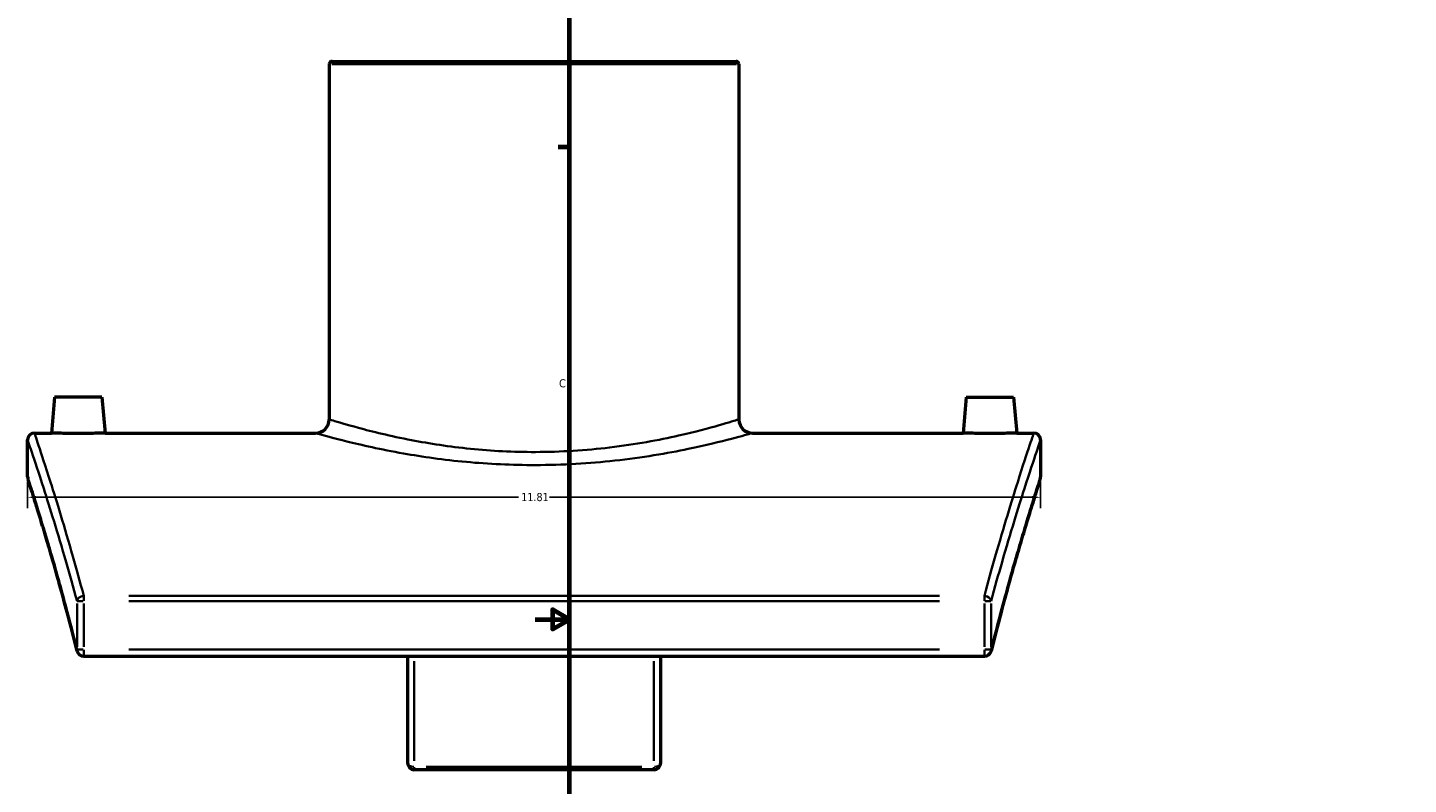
# Model space of a CAD drawing. Header units: inches. Extents: x -5.8 to 56, y -6.3 to 37.5.
# Tile 2 of 9: x -5.8 to 10.3, y 9.1 to 17.9. Entities that reach past the tile are written whole.
import ezdxf

# ---------------------------------------------------------------- set-up
doc = ezdxf.new("R2010")
doc.units = ezdxf.units.IN
doc.header["$MEASUREMENT"] = 0
for name, color, linetype, lineweight in [('Border (ANSI)', 7, 'Continuous', 70), ('Dimension (ANSI)', 7, 'Continuous', 25), ('Visible (ANSI)', 7, 'Continuous', 50), ('Visible Narrow (ANSI)', 7, 'Continuous', 35)]:
    doc.layers.add(name, color=color, linetype=linetype, lineweight=lineweight)
doc.styles.add('Note Text (ANSI)', font='tahoma.ttf')
doc.dimstyles.new('Default (ANSI)', dxfattribs={"dimtxt": 0.094488, "dimasz": 0.098425, "dimexe": 0.125, "dimexo": 0.0625, "dimgap": 0.031496, "dimtad": 0, "dimtih": 1, "dimtoh": 1, "dimrnd": 1e-08, "dimzin": 4, "dimdsep": 46, "dimtxsty": 'Note Text (ANSI)', "dimcen": 0.09, "dimdle": 0.393701, "dimclrd": 256, "dimclre": 256, "dimclrt": 5, "dimadec": 0, "dimazin": 1, "dimtfac": 1, "dimtofl": 0, "dimtmove": 0, "dimatfit": 3, "dimfxl": 1, "dimtolj": 1, "dimtzin": 4, "dimlwd": -1, "dimlwe": -1, "dimarcsym": 0})

# ---------------------------------------------------------------- blocks, each defined once
blk = doc.blocks.new('Borders Default Border')
at = {"layer": 'Border (ANSI)'}
blk.add_line((0.5, 16.5), (0.366, 16.5), dxfattribs=at)
at = {"layer": 'Border (ANSI)', "flags": 128}
for points in [[(0.5, 1), (0.5, 21), (33.5, 21), (33.5, 1), (0.5, 1)], [(0.1, 11), (0.5, 11), (0.3, 11.115), (0.3, 10.885), (0.5, 11)]]:
    blk.add_lwpolyline(points, dxfattribs=at)
at = {"layer": 'Border (ANSI)', "color": 5, "true_color": 0x0000ff, "insert": (0.378, 13.701), "char_height": 0.0945, "attachment_point": 7, "style": 'Note Text (ANSI)'}
blk.add_mtext('C', dxfattribs=at)
blk = doc.blocks.new('*D6')
at = {"layer": 'Defpoints', "color": 0, "transparency": 16777216}
for p in [(-5.819, 12.66), (5.991, 12.66), (5.991, 12.422)]:
    blk.add_point(p, dxfattribs=at)
at = {"layer": 'Dimension (ANSI)', "transparency": 16777216}
for p, q in [((-5.819, 12.598), (-5.819, 12.297)), ((5.991, 12.598), (5.991, 12.297)), ((-5.72, 12.422), (-0.094, 12.422)), ((5.893, 12.422), (0.267, 12.422))]:
    blk.add_line(p, q, dxfattribs=at)
for points in [[(-5.72, 12.439), (-5.72, 12.406), (-5.819, 12.422)], [(5.893, 12.439), (5.893, 12.406), (5.991, 12.422)]]:
    blk.add_solid(points, dxfattribs=at)
at = {"layer": 'Dimension (ANSI)', "color": 5, "transparency": 16777216, "insert": (-0.063, 12.472), "char_height": 0.0945, "attachment_point": 1, "style": 'Note Text (ANSI)'}
blk.add_mtext('\\A1;11.81', dxfattribs=at)

msp = doc.modelspace()

# ---------------------------------------------------------------- linework, layer by layer
at = {"layer": 'Visible (ANSI)'}
for p, q in [((-2.301, 17.469), (-2.301, 13.33)), ((-2.269, 17.501), (2.442, 17.501)), ((2.474, 17.469), (2.474, 13.33)), ((-5.504, 13.589), (-5.54, 13.171)), ((-4.952, 13.589), (-5.504, 13.589)), ((-4.952, 13.589), (-4.916, 13.171)), ((5.125, 13.589), (5.089, 13.171)), ((5.125, 13.589), (5.677, 13.589)), ((5.677, 13.589), (5.713, 13.171)), ((-5.819, 12.66), (-5.819, 13.091)), ((-5.739, 13.171), (-5.54, 13.171)), ((-4.916, 13.171), (-2.461, 13.171)), ((2.634, 13.171), (5.089, 13.171)), ((5.713, 13.171), (5.912, 13.171)), ((5.991, 13.091), (5.991, 12.66)), ((-5.164, 10.57), (5.337, 10.57)), ((-1.39, 10.57), (-1.39, 9.327)), ((1.563, 9.327), (1.563, 10.57)), ((1.483, 9.248), (-1.31, 9.248))]:
    msp.add_line(p, q, dxfattribs=at)
for centre, radius, start, end in [((-2.269, 17.469), 0.0319, 90, 180), ((2.442, 17.469), 0.0319, 0, 90), ((-2.461, 13.33), 0.159, 270, 0), ((2.634, 13.33), 0.159, 180, 270), ((-5.739, 13.091), 0.0796, 90, 180), ((5.912, 13.091), 0.0796, 0, 90), ((-5.739, 12.66), 0.0796, 180, 197.8992), ((5.912, 12.66), 0.0796, 342.1008, 0), ((-5.164, 10.65), 0.0796, 193.9267, 270), ((5.337, 10.65), 0.0796, 270, 346.0733), ((-1.31, 9.327), 0.0796, 180, 270), ((1.483, 9.327), 0.0796, 270, 0)]:
    msp.add_arc(centre, radius, start, end, dxfattribs=at)
for points, knots in [([(-4.916, 13.171), (-4.916, 13.171), (-4.924, 13.17), (-4.955, 13.169), (-4.979, 13.169), (-5.035, 13.167), (-5.07, 13.166), (-5.147, 13.165), (-5.189, 13.165), (-5.228, 13.165), (-5.267, 13.165), (-5.309, 13.165), (-5.386, 13.166), (-5.421, 13.167), (-5.477, 13.169), (-5.501, 13.169), (-5.532, 13.17), (-5.54, 13.171), (-5.54, 13.171)], [3.587134, 3.587134, 3.587134, 3.587134, 3.885882, 3.885882, 4.18463, 4.18463, 4.483737, 4.483737, 4.782845, 4.782845, 4.782845, 5.081827, 5.081827, 5.38081, 5.38081, 5.679683, 5.679683, 5.978556, 5.978556, 5.978556, 5.978556]), ([(5.713, 13.171), (5.713, 13.171), (5.705, 13.17), (5.673, 13.169), (5.649, 13.169), (5.594, 13.167), (5.559, 13.166), (5.482, 13.165), (5.44, 13.165), (5.362, 13.165), (5.32, 13.165), (5.243, 13.166), (5.208, 13.167), (5.152, 13.169), (5.128, 13.169), (5.097, 13.17), (5.089, 13.171), (5.089, 13.171)], [1.195711, 1.195711, 1.195711, 1.195711, 1.494584, 1.494584, 1.793458, 1.793458, 2.09244, 2.09244, 2.391422, 2.391422, 2.69053, 2.69053, 2.989638, 2.989638, 3.288386, 3.288386, 3.587134, 3.587134, 3.587134, 3.587134]), ([(-5.241, 10.63), (-5.273, 10.757), (-5.304, 10.879), (-5.365, 11.112), (-5.395, 11.223), (-5.453, 11.433), (-5.48, 11.533), (-5.534, 11.72), (-5.559, 11.807), (-5.608, 11.97), (-5.63, 12.045), (-5.672, 12.182), (-5.691, 12.244), (-5.725, 12.355), (-5.741, 12.404), (-5.767, 12.488), (-5.778, 12.523), (-5.796, 12.579), (-5.803, 12.601), (-5.812, 12.629), (-5.815, 12.636), (-5.815, 12.636)], [3.603041, 3.603041, 3.603041, 3.603041, 5.088547, 5.088547, 6.574054, 6.574054, 8.05956, 8.05956, 9.545067, 9.545067, 11.030573, 11.030573, 12.51608, 12.51608, 14.001587, 14.001587, 15.487093, 15.487093, 16.9726, 16.9726, 18.458106, 18.458106, 18.458106, 18.458106]), ([(5.988, 12.636), (5.988, 12.636), (5.985, 12.629), (5.976, 12.601), (5.969, 12.579), (5.951, 12.523), (5.94, 12.488), (5.914, 12.404), (5.898, 12.355), (5.864, 12.244), (5.845, 12.182), (5.803, 12.045), (5.78, 11.97), (5.732, 11.807), (5.707, 11.72), (5.653, 11.533), (5.625, 11.433), (5.568, 11.223), (5.538, 11.112), (5.477, 10.879), (5.446, 10.757), (5.414, 10.63)], [20.401105, 20.401105, 20.401105, 20.401105, 21.886611, 21.886611, 23.372118, 23.372118, 24.857624, 24.857624, 26.343131, 26.343131, 27.828638, 27.828638, 29.314144, 29.314144, 30.799651, 30.799651, 32.285157, 32.285157, 33.770664, 33.770664, 35.25617, 35.25617, 35.25617, 35.25617])]:
    msp.add_open_spline(points, degree=3, knots=knots, dxfattribs=at)
at = {"layer": 'Visible Narrow (ANSI)'}
for p, q in [((2.445, 17.469), (-2.272, 17.469)), ((-5.164, 11.273), (-5.164, 11.217)), ((4.812, 11.275), (-4.639, 11.275)), ((5.337, 11.217), (5.337, 11.273)), ((-5.242, 11.185), (-5.242, 10.678)), ((-5.169, 11.213), (-5.24, 11.213)), ((-5.164, 10.678), (-5.164, 11.185)), ((-4.639, 11.213), (4.812, 11.213)), ((5.337, 11.185), (5.337, 10.678)), ((5.413, 11.213), (5.342, 11.213)), ((5.415, 10.678), (5.415, 11.185)), ((-5.24, 10.65), (-5.169, 10.65)), ((-5.164, 10.643), (-5.164, 10.57)), ((4.812, 10.65), (-4.639, 10.65)), ((5.337, 10.57), (5.337, 10.643)), ((5.342, 10.65), (5.413, 10.65)), ((-1.31, 9.351), (-1.31, 10.512)), ((1.483, 10.512), (1.483, 9.351)), ((-1.31, 9.278), (-1.31, 9.248)), ((1.343, 9.281), (-1.17, 9.281)), ((1.483, 9.248), (1.483, 9.278))]:
    msp.add_line(p, q, dxfattribs=at)
for centre, major_axis, ratio, start_param, end_param in [((-5.164, 11.213), (-0.0769, -0.0208), 0.767358, 4.579083, 5.871744), ((5.337, 11.213), (0.0769, -0.0208), 0.767358, 0.411442, 1.704103), ((-5.164, 10.65), (-0.0773, -0.0192), 0.740155, 5.976078, 6.267022), ((5.337, 10.65), (0.0773, -0.0192), 0.740155, 0.016164, 0.307107), ((-1.31, 9.327), (-0.0796, 0), 0.585649, 0.07854, 1.492257), ((1.483, 9.327), (0.0796, 0), 0.585649, 4.790929, 6.204645)]:
    msp.add_ellipse(centre, major_axis=major_axis, ratio=ratio, start_param=start_param, end_param=end_param, dxfattribs=at)
for points, knots in [([(2.474, 13.33), (2.474, 13.33), (2.471, 13.329), (2.438, 13.319), (2.362, 13.295), (2.125, 13.227), (1.965, 13.184), (1.543, 13.09), (1.268, 13.038), (0.693, 12.969), (0.398, 12.95), (-0.155, 12.949), (-0.411, 12.962), (-0.901, 13.012), (-1.134, 13.048), (-1.59, 13.135), (-1.802, 13.188), (-2.103, 13.269), (-2.204, 13.3), (-2.286, 13.325), (-2.301, 13.33), (-2.301, 13.33)], [9.191309, 9.191309, 9.191309, 9.191309, 9.736328, 9.736328, 11.783925, 11.783925, 13.798314, 13.798314, 16.179873, 16.179873, 18.345963, 18.345963, 20.218072, 20.218072, 22.129431, 22.129431, 24.423437, 24.423437, 26.45142, 26.45142, 27.573903, 27.573903, 27.573903, 27.573903]), ([(-5.819, 13.091), (-5.819, 13.091), (-5.802, 13.043), (-5.738, 12.852), (-5.691, 12.71), (-5.559, 12.3), (-5.469, 12.012), (-5.328, 11.525), (-5.286, 11.374), (-5.242, 11.213)], [19.22251, 19.22251, 19.22251, 19.22251, 23.19017, 23.19017, 27.157824, 27.157824, 31.945011, 31.945011, 33.92306, 33.92306, 33.92306, 33.92306]), ([(-5.164, 11.275), (-5.208, 11.437), (-5.25, 11.59), (-5.39, 12.081), (-5.48, 12.372), (-5.611, 12.786), (-5.659, 12.93), (-5.722, 13.122), (-5.739, 13.171), (-5.739, 13.171)], [-33.92306, -33.92306, -33.92306, -33.92306, -31.945011, -31.945011, -27.157824, -27.157824, -23.19017, -23.19017, -19.22251, -19.22251, -19.22251, -19.22251]), ([(-2.46, 13.171), (-2.46, 13.171), (-2.445, 13.166), (-2.357, 13.141), (-2.249, 13.111), (-1.928, 13.031), (-1.702, 12.979), (-1.215, 12.894), (-0.967, 12.858), (-0.444, 12.81), (-0.171, 12.797), (0.419, 12.798), (0.734, 12.817), (1.347, 12.884), (1.64, 12.935), (2.09, 13.028), (2.261, 13.07), (2.514, 13.136), (2.594, 13.16), (2.63, 13.17), (2.634, 13.171), (2.633, 13.171)], [-27.573903, -27.573903, -27.573903, -27.573903, -26.45142, -26.45142, -24.423437, -24.423437, -22.129431, -22.129431, -20.218072, -20.218072, -18.345963, -18.345963, -16.179873, -16.179873, -13.798314, -13.798314, -11.783925, -11.783925, -9.736328, -9.736328, -9.191309, -9.191309, -9.191309, -9.191309]), ([(5.912, 13.171), (5.912, 13.171), (5.895, 13.122), (5.831, 12.93), (5.784, 12.786), (5.653, 12.372), (5.563, 12.081), (5.423, 11.59), (5.38, 11.437), (5.337, 11.275)], [-16.148211, -16.148211, -16.148211, -16.148211, -12.180552, -12.180552, -8.212897, -8.212897, -3.42571, -3.42571, -1.447661, -1.447661, -1.447661, -1.447661]), ([(5.415, 11.213), (5.458, 11.374), (5.501, 11.525), (5.642, 12.012), (5.732, 12.3), (5.863, 12.71), (5.911, 12.852), (5.975, 13.043), (5.991, 13.091), (5.991, 13.091)], [1.447661, 1.447661, 1.447661, 1.447661, 3.42571, 3.42571, 8.212897, 8.212897, 12.180552, 12.180552, 16.148211, 16.148211, 16.148211, 16.148211]), ([(-5.242, 10.65), (-5.314, 10.939), (-5.384, 11.202), (-5.524, 11.704), (-5.592, 11.933), (-5.702, 12.295), (-5.745, 12.432), (-5.803, 12.614), (-5.819, 12.66), (-5.819, 12.66)], [3.603041, 3.603041, 3.603041, 3.603041, 6.985014, 6.985014, 10.889022, 10.889022, 14.673562, 14.673562, 18.458106, 18.458106, 18.458106, 18.458106]), ([(5.991, 12.66), (5.991, 12.66), (5.976, 12.614), (5.918, 12.432), (5.875, 12.295), (5.765, 11.933), (5.697, 11.704), (5.557, 11.202), (5.487, 10.939), (5.415, 10.65)], [20.401105, 20.401105, 20.401105, 20.401105, 24.185649, 24.185649, 27.970189, 27.970189, 31.874197, 31.874197, 35.25617, 35.25617, 35.25617, 35.25617])]:
    msp.add_open_spline(points, degree=3, knots=knots, dxfattribs=at)

# ---------------------------------------------------------------- block references
msp.add_blockref('Borders Default Border', (0, 0))

# ---------------------------------------------------------------- dimensions: what is measured, and where the dimension line sits
at = {"layer": 'Dimension (ANSI)'}
dim = msp.add_linear_dim(base=(5.991, 12.422), p1=(-5.819, 12.66), p2=(5.991, 12.66), dimstyle='Default (ANSI)', override={"dimgap": 0.031496, "dimtih": 0, "dimtoh": 0, "dimdec": 2, "dimtol": 0, "dimlim": 0, "dimtp": 0, "dimtm": 0, "dimtdec": 2, "dimatfit": 1}, dxfattribs=at)
dim.commit()
dim.dimension.update_dxf_attribs({"geometry": '*D6', "text_midpoint": (0.086, 12.422), "dimtype": 160})

doc.saveas('drawing.dxf')
